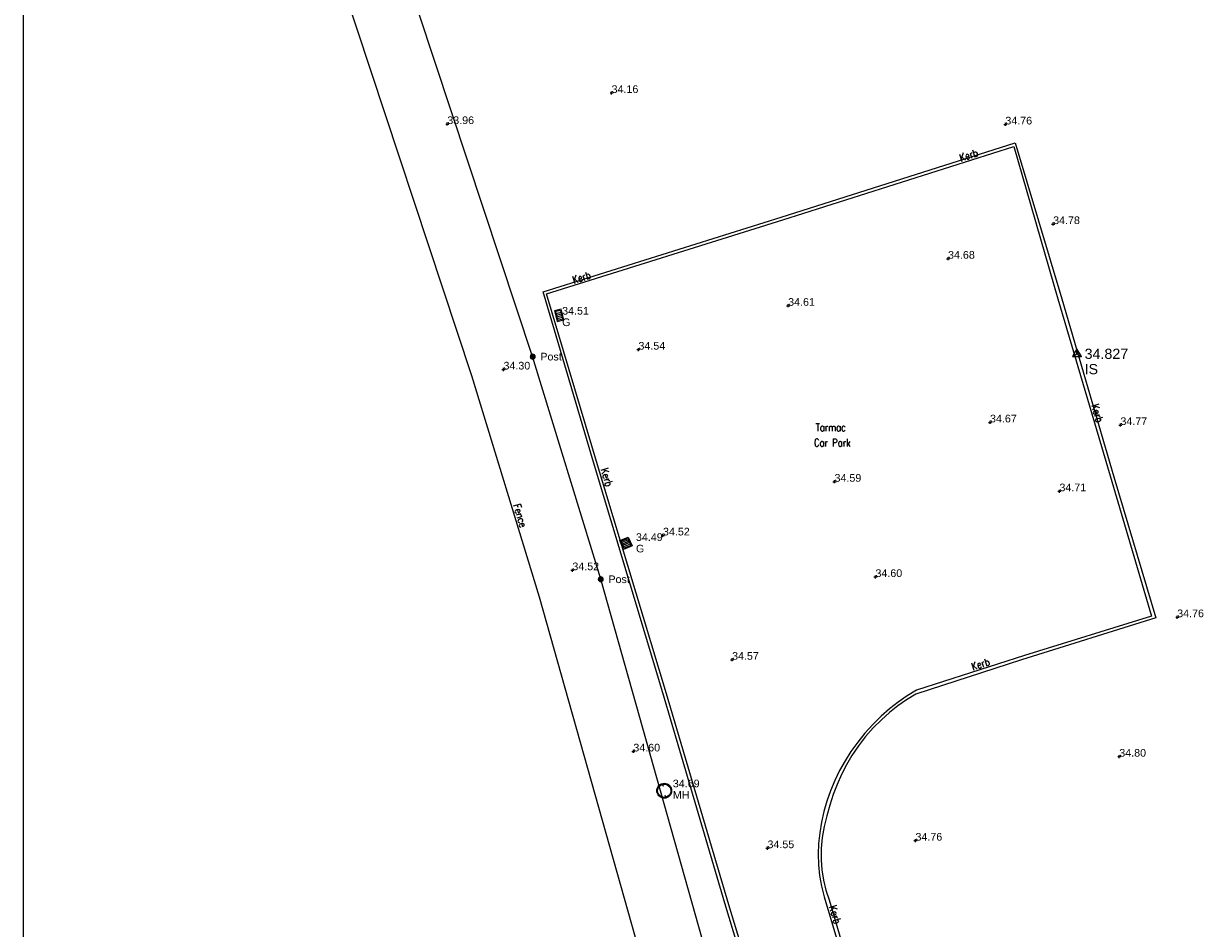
# Model space of a CAD drawing. Extents: x 708194 to 708420, y 776576 to 776889.
# Tile 3 of 31: x 708194 to 708240, y 776648 to 776684. Entities that reach past the tile are written whole.
import ezdxf
from ezdxf.enums import TextEntityAlignment as Align

# ---------------------------------------------------------------- set-up
doc = ezdxf.new("R2010")
doc.units = 0
doc.header["$LTSCALE"] = 0.15
doc.header["$MEASUREMENT"] = 0
doc.layers.get('0').update_dxf_attribs({"linetype": 'CONTINUOUS'})
for name, color, linetype in [('Fence', 32, 'CONTINUOUS'), ('Ground Levels', 3, 'CONTINUOUS'), ('Gulley', 4, 'CONTINUOUS'), ('Kerb', 30, 'CONTINUOUS'), ('Levels', 7, 'CONTINUOUS'), ('Manholes', 7, 'CONTINUOUS'), ('Street Furniture', 1, 'CONTINUOUS'), ('Survey Stations', 1, 'CONTINUOUS'), ('Text', 2, 'CONTINUOUS'), ('TITLE', 7, 'CONTINUOUS'), ('Top of Kerb Line', 2, 'CONTINUOUS')]:
    doc.layers.add(name, color=color, linetype=linetype)
doc.styles.add('Default', font='arial.ttf')
doc.styles.get("Standard").update_dxf_attribs({"font": 'ROMANS.SHX', "width": 0.8, "height": 0.3})
doc.styles.add('Station Text', font='arial.ttf')

# ---------------------------------------------------------------- blocks, each defined once
blk = doc.blocks.new('PT_STATION')
at = {"color": 0, "linetype": 'Continuous', "flags": 128}
for points in [[(0, 0.5), (-0.433, -0.25)], [(-0.433, -0.25), (0, 0), (0, 0.5)], [(0.433, -0.25), (0, 0.5)], [(0, 0), (0.433, -0.25)], [(-0.433, -0.25), (0.433, -0.25)]]:
    blk.add_lwpolyline(points, dxfattribs=at)
blk = doc.blocks.new('PT_PLUS')
at = {"color": 0, "linetype": 'Continuous', "flags": 128}
for points in [[(-0.5, 0), (0.5, 0)], [(0, -0.5), (0, 0.5)]]:
    blk.add_lwpolyline(points, dxfattribs=at)
blk = doc.blocks.new('RS')
at = {"color": 8, "linetype": 'Continuous', "flags": 128}
for points in [[(-0.083713, 0.044426), (-0.083713, -0.044426)], [(-0.073184, -0.060215), (-0.073184, 0.060215)], [(-0.062653, 0.071107), (-0.062654, -0.071107)], [(-0.052123, -0.07915), (-0.052123, 0.07915)], [(-0.041594, 0.085156), (-0.041594, -0.085156)], [(-0.031064, -0.089536), (-0.031064, 0.089536)], [(-0.020533, 0.09252), (-0.020533, -0.09252)], [(-0.010004, -0.09477), (-0.010004, 0.09477)], [(0.000526, 0.09477), (0.000526, -0.09477)], [(0.011056, -0.09477), (0.011056, 0.09477)], [(0.021587, 0.09228), (0.021587, -0.09228)], [(0.032116, -0.089164), (0.032116, 0.089164)], [(0.042646, 0.084634), (0.042646, -0.084634)], [(0.053177, -0.078447), (0.053177, 0.078447)], [(0.063706, 0.070165), (0.063706, -0.070165)], [(0.074236, -0.058912), (0.074236, 0.058912)], [(0.084767, 0.04212), (0.084767, -0.042382)]]:
    blk.add_lwpolyline(points, dxfattribs=at)
at = {"color": 8, "linetype": 'Continuous'}
blk.add_arc((0, 0), 0.094771, 90.318307, 449.681693, dxfattribs=at)
blk = doc.blocks.new('MHR1')
at = {"color": 7, "linetype": 'Continuous', "flags": 128}
for points in [[(0.081175, 0.003996), (0.068502, 0.003996)], [(0.068502, -0.003996), (0.068502, 0.003996)], [(0.103779, 0.003996), (0.116452, 0.003996)], [(0.116452, 0.003996), (0.116452, -0.003996)], [(0.562184, 0.003996), (0.549511, 0.003996)], [(0.549511, -0.003996), (0.549511, 0.003996)], [(0.584787, 0.003996), (0.59746, 0.003996)], [(0.59746, 0.003996), (0.59746, -0.003996)], [(0.081175, -0.003996), (0.068502, -0.003996)], [(0.103779, -0.003996), (0.116452, -0.003996)], [(0.562184, -0.003996), (0.549511, -0.003996)], [(0.584787, -0.003996), (0.59746, -0.003996)]]:
    blk.add_lwpolyline(points, dxfattribs=at)
at = {"color": 7, "linetype": 'Continuous'}
for radius in [0.332981, 0.299683]:
    blk.add_circle((0.332981, 0), radius, dxfattribs=at)
for centre, start, end in [((0.092477, 0), 19.471221, 160.528779), ((0.573486, 0), 19.471221, 160.528779), ((0.092477, 0), -160.528779, -19.471221), ((0.573486, 0), -160.528779, -19.471221)]:
    blk.add_arc(centre, 0.011987, start, end, dxfattribs=at)
blk = doc.blocks.new('GULLY1')
at = {"color": 4, "linetype": 'Continuous', "flags": 128}
for points in [[(0.467377, 0.422146), (0, 0.422146)], [(0, 0.422146), (0, 0)], [(0, 0), (0.467377, 0)], [(0.420528, 0.375297), (0.046848, 0.375297)], [(0.046848, 0.375297), (0.046848, 0.046848)], [(0.046848, 0.046848), (0.420528, 0.046848)], [(0.124528, 0.046848), (0.124528, 0.375297)], [(0.198528, 0.046848), (0.198528, 0.375297)], [(0.272528, 0.046848), (0.272528, 0.375297)], [(0.346528, 0.046848), (0.346528, 0.375297)], [(0.420528, 0.046848), (0.420528, 0.375297)], [(0.467377, 0), (0.467377, 0.422146)]]:
    blk.add_lwpolyline(points, dxfattribs=at)
blk = doc.blocks.new('a0-200')
at = {"layer": 'TITLE'}
blk.add_lwpolyline([(0, 0), (0, 156.6), (226.2, 156.6), (226.2, 0), (0, 0)], dxfattribs=at)

msp = doc.modelspace()

# ---------------------------------------------------------------- linework, layer by layer
msp.add_lwpolyline([(708230.766, 776614.134), (708226.587, 776628.022), (708222.065, 776643.338), (708216.844, 776661.859), (708214.177, 776670.581), (708209.082, 776685.979), (708206.414, 776694.099)])
at = {"layer": 'Fence'}
msp.add_lwpolyline([(708228.372, 776613.414), (708224.191, 776627.308), (708219.663, 776642.645), (708214.445, 776661.154), (708211.795, 776669.823), (708206.708, 776685.196), (708204.039, 776693.319), (708200.351, 776704.697), (708198.335, 776705.725), (708197.368, 776708.711)], dxfattribs=at)
at = {"layer": 'Kerb', "flags": 128}
msp.add_lwpolyline([(708224.638, 776639.94), (708221.863, 776649.106), (708219.421, 776657.369), (708216.717, 776666.337), (708214.721, 776673.038), (708223.976, 776675.934), (708233.025, 776678.815), (708234.756, 776672.845), (708236.802, 776665.914), (708238.425, 776660.419), (708233.445, 776658.868), (708229.219, 776657.517), (708228.849, 776657.291), (708228.493, 776657.045), (708228.151, 776656.779), (708227.825, 776656.494), (708227.5, 776656.174), (708227.194, 776655.836), (708226.909, 776655.48), (708226.645, 776655.108), (708226.414, 776654.741), (708226.203, 776654.362), (708226.014, 776653.972), (708225.847, 776653.571), (708225.705, 776653.161), (708225.589, 776652.756), (708225.493, 776652.346), (708225.42, 776651.931), (708225.374, 776651.512), (708225.357, 776651.091), (708225.372, 776650.669), (708225.419, 776650.248), (708225.495, 776649.831), (708225.6, 776649.421), (708228.045, 776641.197)], dxfattribs=at)
at = {"layer": 'Top of Kerb Line', "flags": 128}
msp.add_lwpolyline([(708224.477, 776640.014), (708221.703, 776649.171), (708219.279, 776657.416), (708216.563, 776666.446), (708214.583, 776673.115), (708223.913, 776676.05), (708233.077, 776678.956), (708234.904, 776672.839), (708236.944, 776665.866), (708238.586, 776660.354), (708233.324, 776658.709), (708229.181, 776657.359), (708228.825, 776657.137), (708228.482, 776656.895), (708228.153, 776656.634), (708227.84, 776656.355), (708227.519, 776656.034), (708227.219, 776655.694), (708226.94, 776655.336), (708226.684, 776654.961), (708226.467, 776654.593), (708226.273, 776654.212), (708226.101, 776653.821), (708225.95, 776653.421), (708225.819, 776653.015), (708225.7, 776652.596), (708225.599, 776652.172), (708225.522, 776651.743), (708225.478, 776651.309), (708225.475, 776650.872), (708225.509, 776650.472), (708225.573, 776650.076), (708225.666, 776649.685), (708225.789, 776649.303), (708228.176, 776641.173)], dxfattribs=at)

# ---------------------------------------------------------------- block references
at = {"layer": 'Ground Levels', "xscale": 0.12, "yscale": 0.12, "zscale": 0.12}
for p in [(708217.269, 776680.911), (708210.833, 776679.692), (708232.694, 776679.677), (708234.566, 776675.774), (708213.034, 776670.077), (708237.202, 776667.902), (708215.732, 776662.214), (708239.426, 776660.373), (708218.121, 776655.114), (708237.157, 776654.91), (708229.174, 776651.621)]:
    msp.add_blockref('PT_PLUS', p, dxfattribs=at)
at = {"layer": 'Gulley'}
for p, xscale, yscale, rotation in [((708215.032, 776672.377), 0.91164, 0.639454, 283.933286), ((708217.923, 776663.511), -0.8068850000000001, 0.8451360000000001, 112.755754)]:
    msp.add_blockref('GULLY1', p, dxfattribs=dict(at, xscale=xscale, yscale=yscale, rotation=rotation))
at = {"layer": 'Levels', "xscale": 0.12, "yscale": 0.12, "zscale": 0.12}
for p in [(708230.449, 776674.417), (708224.185, 776672.573), (708218.321, 776670.856), (708232.094, 776668.005), (708226.002, 776665.68), (708234.813, 776665.307), (708219.282, 776663.576), (708227.606, 776661.948), (708221.989, 776658.707), (708223.376, 776651.325)]:
    msp.add_blockref('PT_PLUS', p, dxfattribs=at)
at = {"layer": 'Manholes', "xscale": 0.874137, "yscale": 0.874137, "zscale": 0.874137, "rotation": 282.197869}
msp.add_blockref('MHR1', (708219.268, 776653.859), dxfattribs=at)
at = {"layer": 'Street Furniture'}
for p in [(708214.177, 776670.581), (708216.844, 776661.859)]:
    msp.add_blockref('RS', p, dxfattribs=at)
at = {"layer": 'Survey Stations', "xscale": 0.4, "yscale": 0.4, "zscale": 0.4}
msp.add_blockref('PT_STATION', (708235.499, 776670.692), dxfattribs=at)
at = {"layer": 'Text'}
msp.add_blockref('a0-200', (708194.236, 776575.626), dxfattribs=at)

# ---------------------------------------------------------------- texts
at = {"layer": 'Ground Levels', "style": 'Default'}
for s, p in [('34.16', (708217.269, 776680.911)), ('33.96', (708210.833, 776679.692)), ('34.76', (708232.694, 776679.677)), ('34.78', (708234.566, 776675.774)), ('34.30', (708213.034, 776670.077)), ('34.77', (708237.202, 776667.902)), ('34.52', (708215.732, 776662.214)), ('34.76', (708239.426, 776660.373)), ('34.60', (708218.121, 776655.114)), ('34.80', (708237.157, 776654.91)), ('34.76', (708229.174, 776651.621))]:
    msp.add_text(s, height=0.3, dxfattribs=at).set_placement(p)
at = {"layer": 'Gulley', "style": 'Default'}
for s, p in [('34.51', (708215.332, 776672.377)), ('G', (708215.332, 776671.927)), ('34.49', (708218.223, 776663.511)), ('G', (708218.223, 776663.061))]:
    msp.add_text(s, height=0.3, dxfattribs=at).set_placement(p, align=Align.MIDDLE_LEFT)
at = {"layer": 'Levels', "style": 'Default'}
for s, p in [('34.68', (708230.449, 776674.417)), ('34.61', (708224.185, 776672.573)), ('34.54', (708218.321, 776670.856)), ('34.67', (708232.094, 776668.005)), ('34.59', (708226.002, 776665.68)), ('34.71', (708234.813, 776665.307)), ('34.52', (708219.282, 776663.576)), ('34.60', (708227.606, 776661.948)), ('34.57', (708221.989, 776658.707)), ('34.55', (708223.376, 776651.325))]:
    msp.add_text(s, height=0.3, dxfattribs=at).set_placement(p)
at = {"layer": 'Manholes', "style": 'Default'}
for s, p in [('34.69', (708219.668, 776653.859)), ('MH', (708219.668, 776653.409))]:
    msp.add_text(s, height=0.3, dxfattribs=at).set_placement(p, align=Align.MIDDLE_LEFT)
at = {"layer": 'Street Furniture', "style": 'Default'}
for p in [(708214.477, 776670.581), (708217.144, 776661.859)]:
    msp.add_text('Post', height=0.3, dxfattribs=at).set_placement(p, align=Align.MIDDLE_LEFT)
at = {"layer": 'Survey Stations', "style": 'Station Text'}
for s, p in [('34.827', (708235.799, 776670.692)), ('IS', (708235.799, 776670.092))]:
    msp.add_text(s, height=0.4, dxfattribs=at).set_placement(p, align=Align.MIDDLE_LEFT)
at = {"layer": 'Text', "width": 0.8}
for s, rotation, p in [('Kerb', 17.6603, (708230.953, 776678.218)), ('Kerb', 17.3755, (708215.784, 776673.434)), ('Kerb', 286.4464, (708236.051, 776668.67)), ('Kerb', 286.7789, (708216.834, 776666.158)), ('Fence', 287.0025, (708213.406, 776664.758)), ('Kerb', 17.7284, (708231.414, 776658.282)), ('Kerb', 286.5572, (708225.779, 776649.028))]:
    msp.add_text(s, height=0.3, rotation=rotation, dxfattribs=at).set_placement(p)
for s, p in [('Tarmac ', (708225.261, 776667.66)), ('Car Park ', (708225.198, 776667.061))]:
    msp.add_text(s, height=0.3, dxfattribs=at).set_placement(p)

doc.saveas('drawing.dxf')
